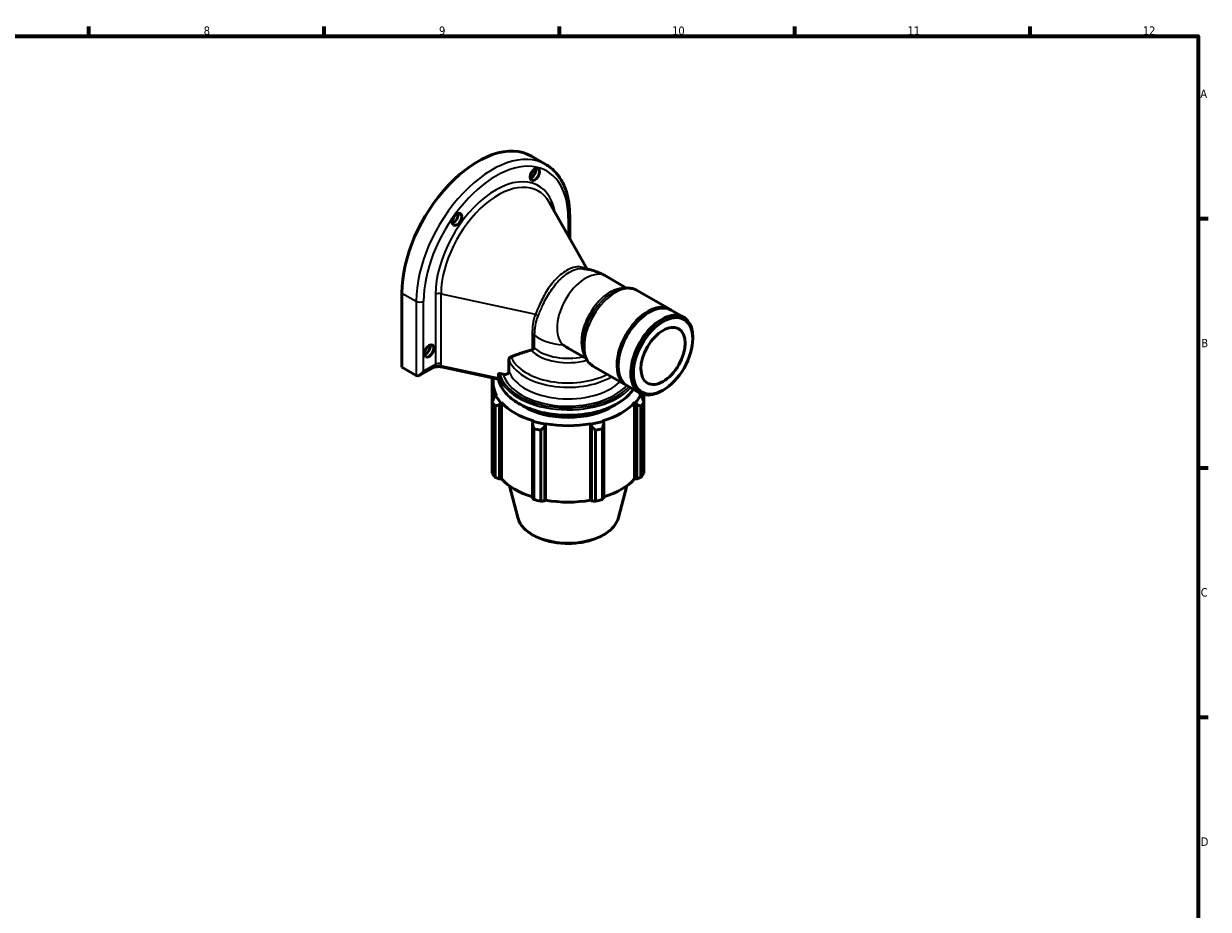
# Model space of a CAD drawing. Header units: millimetres. Extents: x 0 to 908, y 0 to 745.
# Tile 4 of 4: x 471 to 824, y 314 to 578. Entities that reach past the tile are written whole.
import ezdxf

# ---------------------------------------------------------------- set-up
doc = ezdxf.new("R2010")
doc.units = ezdxf.units.MM
for name, color, linetype, lineweight in [('Border (ISO)', 7, 'Continuous', 70), ('Visible (ISO)', 7, 'Continuous', 50), ('Visible Narrow (ISO)', 7, 'Continuous', 35)]:
    doc.layers.add(name, color=color, linetype=linetype, lineweight=lineweight)
doc.styles.add('Note Text (ISO)', font='tahoma.ttf')

# ---------------------------------------------------------------- blocks, each defined once
blk = doc.blocks.new('Borders Default Border')
at = {"layer": 'Border (ISO)'}
for p, q in [((490.58, 574), (490.58, 576.9)), ((560.67, 574), (560.67, 576.9)), ((630.75, 574), (630.75, 576.9)), ((700.83, 574), (700.83, 576.9)), ((770.92, 574), (770.92, 576.9)), ((821, 519.75), (823.9, 519.75)), ((821, 445.5), (823.9, 445.5)), ((821, 371.25), (823.9, 371.25))]:
    blk.add_line(p, q, dxfattribs=at)
at = {"layer": 'Border (ISO)', "flags": 128}
blk.add_lwpolyline([(20, 20), (20, 574), (821, 574), (821, 20), (20, 20)], dxfattribs=at)
at = {"layer": 'Border (ISO)', "color": 232, "true_color": 0xca0064, "char_height": 2.5, "attachment_point": 7, "style": 'Note Text (ISO)'}
for s, insert in [('8', (524.81, 574.34)), ('9', (594.88, 574.35)), ('10', (664.29, 574.35)), ('11', (734.37, 574.4)), ('12', (804.46, 574.4)), ('A', (821.59, 555.62)), ('B', (821.89, 481.37)), ('C', (821.73, 407.08)), ('D', (821.73, 332.88))]:
    blk.add_mtext(s, dxfattribs=dict(at, insert=insert))

msp = doc.modelspace()

# ---------------------------------------------------------------- linework, layer by layer
at = {"layer": 'Visible (ISO)'}
for p, q in [((622.415, 538.272), (626.686, 535.813)), ((639.029, 504.606), (627.659, 524.541)), ((633.801, 513.772), (633.801, 520.477)), ((650.741, 499.008), (644.629, 502.528)), ((583.819, 475.405), (583.819, 497.511)), ((653.893, 498.268), (663.63, 492.661)), ((657.088, 491.593), (657.44, 491.797)), ((663.984, 492.457), (667.713, 490.31)), ((670.427, 483.863), (670.427, 484.318)), ((638.655, 478.019), (633.339, 481.08)), ((615.704, 474.221), (615.704, 477.665)), ((648.254, 476.252), (648.254, 475.845)), ((583.819, 475.405), (588.089, 472.945)), ((589.19, 473.054), (593.237, 475.385)), ((595.516, 475.518), (612.587, 471.816)), ((612.592, 472.133), (612.592, 473.294)), ((613.016, 473.529), (614, 473.315)), ((640.876, 475.665), (650.614, 470.058)), ((610.734, 472.218), (610.734, 464.979)), ((610.996, 470.836), (610.996, 465.618)), ((650.967, 469.854), (654.697, 467.706)), ((611.8, 466.929), (611.342, 466.454)), ((612.029, 466.971), (611.8, 466.929)), ((654.832, 466.929), (654.603, 466.971)), ((655.29, 466.454), (654.832, 466.929)), ((655.636, 467.302), (655.636, 465.618)), ((655.898, 464.979), (655.898, 467.232)), ((661.634, 468.595), (661.241, 468.366)), ((610.734, 443.852), (610.734, 464.979)), ((611.602, 463.772), (611.602, 442.645)), ((612.879, 464.317), (613.305, 464.837)), ((612.879, 442.15), (612.879, 464.317)), ((613.305, 464.837), (613.518, 464.901)), ((613.518, 464.901), (613.518, 442.15)), ((653.114, 464.901), (653.327, 464.837)), ((653.114, 464.901), (653.114, 442.15)), ((653.327, 464.837), (653.753, 464.317)), ((653.753, 464.317), (653.753, 442.15)), ((655.03, 442.645), (655.03, 463.772)), ((655.898, 464.979), (655.898, 443.852)), ((622.899, 459.313), (622.677, 458.675)), ((622.677, 458.675), (622.677, 436.508)), ((623.01, 459.435), (622.899, 459.313)), ((643.733, 459.313), (643.622, 459.435)), ((643.955, 458.675), (643.733, 459.313)), ((643.955, 436.508), (643.955, 458.675)), ((623.094, 436.027), (623.094, 457.154)), ((625.189, 456.655), (625.189, 435.527)), ((626.388, 457.79), (626.532, 458.446)), ((626.388, 435.623), (626.388, 457.79)), ((626.532, 458.446), (626.604, 458.578)), ((626.604, 458.578), (626.604, 435.827)), ((640.028, 458.578), (640.1, 458.446)), ((640.028, 458.578), (640.028, 435.827)), ((640.1, 458.446), (640.244, 457.79)), ((640.244, 457.79), (640.244, 435.623)), ((641.443, 435.527), (641.443, 456.655)), ((643.538, 457.154), (643.538, 436.027)), ((613.518, 442.15), (612.879, 442.15)), ((653.753, 442.15), (653.114, 442.15)), ((618.319, 430.639), (615.832, 440.095)), ((648.313, 430.639), (650.8, 440.095)), ((626.604, 435.827), (626.388, 435.623)), ((640.244, 435.623), (640.028, 435.827))]:
    msp.add_line(p, q, dxfattribs=at)
for centre, major_axis, ratio, start_param, end_param in [((606.446, 510.542), (15.969, 27.731), 0.5780931, 0, 2.3542608), ((622.342, 533.449), (0.998, 1.733), 0.5780931, 3.7077169, 5.7170611), ((599.149, 520.093), (0.998, 1.733), 0.5780931, 3.7077169, 5.7170611), ((657.475, 481.156), (6.508, 11.302), 0.5780931, 0, 3.1415927), ((657.122, 481.359), (6.508, 11.302), 0.5780931, 6.2561248, 9.4518384), ((657.122, 481.359), (-6.259, -10.868), 0.5780931, 3.9289245, 5.4958534), ((661.205, 479.008), (6.508, 11.302), 0.5780931, 5.4958534, 10.2121098), ((590.875, 480.894), (0.998, 1.733), 0.5780931, 3.7077169, 5.7170611), ((633.316, 495.068), (-8.571, 14.827), 0.5769785, 2.2327033, 2.3571613), ((589.193, 474.856), (-1.104, -1.91), 0.5769785, 0.0009669, 1.5717632), ((633.316, 470.836), (-22.32, 0), 0.5758617, 6.1818766, 6.5886179), ((633.316, 470.836), (-22.56, 0), 0.5758617, 0.3054326, 0.4799655), ((633.316, 470.836), (22.56, 0), 0.5758617, 5.8032198, 5.9777527), ((633.316, 470.836), (22.32, 0), 0.5758617, 5.9777527, 6.0278693), ((633.316, 469.659), (-24, 0), 0.5758617, 0.3454353, 0.4399629), ((633.316, 470.836), (22.32, 0), 0.5758617, 3.6215582, 4.2324234), ((633.316, 470.836), (-18, 0), 0.5758617, 0.7263789, 2.4152138), ((633.316, 470.836), (22.32, 0), 0.5758617, 5.1923545, 5.8032198), ((633.316, 469.659), (24, 0), 0.5758617, 5.8432224, 5.93775), ((633.316, 470.836), (-22.56, 0), 0.5758617, 1.0908308, 1.2653637), ((633.316, 470.836), (-22.56, 0), 0.5758617, 1.8762289, 2.0507619), ((633.316, 469.659), (24, 0), 0.5758617, 4.2724261, 4.3669537), ((633.316, 470.836), (22.32, 0), 0.5758617, 4.4069564, 5.0178216), ((633.316, 469.659), (24, 0), 0.5758617, 5.0578243, 5.1523519), ((633.316, 448.531), (-24, 0), 0.5758617, 0.3454353, 0.4399629), ((633.316, 448.085), (-22.32, 0), 0.5758617, 0.4799655, 1.0739634), ((633.316, 448.085), (-22.32, 0), 0.5758617, 2.0676292, 2.6616271), ((633.316, 448.531), (24, 0), 0.5758617, 5.8432224, 5.93775), ((633.316, 448.531), (-24, 0), 0.5758617, 1.1308334, 1.225361), ((633.316, 448.085), (-22.32, 0), 0.5758617, 1.2653637, 1.8762289), ((633.316, 448.531), (-24, 0), 0.5758617, 1.9162316, 2.0107592)]:
    msp.add_ellipse(centre, major_axis=major_axis, ratio=ratio, start_param=start_param, end_param=end_param, dxfattribs=at)
for centre, major_axis in [((623.417, 532.83), (-0.998, -1.733)), ((600.223, 519.474), (-0.998, -1.733)), ((661.6, 478.78), (-6.229, -10.817)), ((661.6, 478.78), (-4.649, -8.073)), ((591.95, 480.275), (-0.998, -1.733))]:
    msp.add_ellipse(centre, major_axis=major_axis, ratio=0.5780931, dxfattribs=at)
for points, knots in [([(633.801, 520.477), (633.801, 521.854), (633.707, 523.186), (633.328, 525.727), (633.043, 526.938), (632.279, 529.209), (631.8, 530.27), (630.651, 532.208), (629.98, 533.087), (628.459, 534.623), (627.609, 535.281), (626.686, 535.813)], [1.57079633, 1.57079633, 1.57079633, 1.57079633, 1.7282627, 1.7282627, 1.88572908, 1.88572908, 2.04319545, 2.04319545, 2.20066182, 2.20066182, 2.3581282, 2.3581282, 2.3581282, 2.3581282]), ([(644.629, 502.528), (644.251, 502.746), (643.858, 502.955), (643.041, 503.35), (642.617, 503.537), (641.734, 503.883), (641.274, 504.043), (640.318, 504.327), (639.821, 504.451), (638.788, 504.656), (638.252, 504.736), (637.697, 504.789)], [3.14159265, 3.14159265, 3.14159265, 3.14159265, 3.22051702, 3.22051702, 3.29944139, 3.29944139, 3.37836576, 3.37836576, 3.45729013, 3.45729013, 3.5362145, 3.5362145, 3.5362145, 3.5362145]), ([(653.893, 498.268), (653.459, 498.518), (652.991, 498.706), (652.018, 498.954), (651.513, 499.013), (650.493, 499.013), (649.978, 498.954), (648.949, 498.731), (648.436, 498.568), (647.419, 498.148), (646.915, 497.892), (646.419, 497.595)], [2.3581282, 2.3581282, 2.3581282, 2.3581282, 2.51886048, 2.51886048, 2.67959276, 2.67959276, 2.84032504, 2.84032504, 3.00105732, 3.00105732, 3.1617896, 3.1617896, 3.1617896, 3.1617896]), ([(622.264, 480.495), (622.362, 480.52), (622.455, 480.552), (622.569, 480.601), (622.6, 480.615), (622.631, 480.632)], [0.418761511, 0.418761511, 0.418761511, 0.418761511, 0.451693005, 0.451693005, 0.464025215, 0.464025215, 0.464025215, 0.464025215]), ([(622.631, 480.632), (622.784, 480.711), (622.921, 480.787), (623.165, 480.932), (623.272, 481.001), (623.361, 481.062), (623.362, 481.063), (623.363, 481.064)], [0, 0, 0, 0, 0.06409456, 0.06409456, 0.13123319, 0.13123319, 0.13199294, 0.13199294, 0.13199294, 0.13199294]), ([(637.707, 482.467), (637.699, 481.889), (637.731, 481.325), (637.878, 480.234), (637.995, 479.708), (638.318, 478.707), (638.526, 478.231), (639.038, 477.349), (639.342, 476.942), (640.045, 476.225), (640.443, 475.914), (640.876, 475.665)], [4.69605945, 4.69605945, 4.69605945, 4.69605945, 4.85679173, 4.85679173, 5.01752401, 5.01752401, 5.17825629, 5.17825629, 5.33898857, 5.33898857, 5.49972085, 5.49972085, 5.49972085, 5.49972085]), ([(615.704, 477.665), (615.704, 477.813), (615.749, 477.977), (615.896, 478.228), (616.031, 478.353), (616.217, 478.459), (616.27, 478.485), (616.327, 478.507)], [0, 0, 0, 0, 0.05440004, 0.05440004, 0.11388369, 0.11388369, 0.13454989, 0.13454989, 0.13454989, 0.13454989]), ([(593.157, 475.339), (593.286, 475.377), (593.416, 475.412), (593.711, 475.483), (593.876, 475.517), (594.209, 475.568), (594.378, 475.585), (594.714, 475.6), (594.881, 475.598), (595.209, 475.573), (595.368, 475.55), (595.516, 475.518)], [0.13588174, 0.13588174, 0.13588174, 0.13588174, 0.18287172, 0.18287172, 0.24216853, 0.24216853, 0.30146533, 0.30146533, 0.36076214, 0.36076214, 0.42005894, 0.42005894, 0.42005894, 0.42005894]), ([(612.592, 473.294), (612.592, 473.332), (612.603, 473.376), (612.64, 473.441), (612.674, 473.473), (612.746, 473.516), (612.798, 473.533), (612.897, 473.544), (612.961, 473.541), (613.016, 473.529)], [0, 0, 0, 0, 0.014231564, 0.014231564, 0.02938768, 0.02938768, 0.045749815, 0.045749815, 0.063217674, 0.063217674, 0.063217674, 0.063217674]), ([(614, 473.315), (614.218, 473.268), (614.475, 473.253), (614.872, 473.297), (615.084, 473.361), (615.375, 473.528), (615.51, 473.655), (615.659, 473.907), (615.704, 474.072), (615.704, 474.221)], [0.24738133, 0.24738133, 0.24738133, 0.24738133, 0.31731213, 0.31731213, 0.38315886, 0.38315886, 0.44307483, 0.44307483, 0.49788215, 0.49788215, 0.49788215, 0.49788215]), ([(612.592, 472.133), (612.592, 472.053), (612.589, 471.981), (612.582, 471.913), (612.581, 471.898), (612.579, 471.886)], [0, 0, 0, 0, 0.029276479, 0.029276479, 0.038467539, 0.038467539, 0.038467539, 0.038467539]), ([(652.757, 468.823), (652.101, 467.844), (651.232, 466.921), (648.86, 465.025), (647.249, 464.1), (643.611, 462.592), (641.583, 462.011), (637.321, 461.25), (635.087, 461.07), (630.635, 461.126), (628.418, 461.363), (624.221, 462.23), (622.241, 462.86), (618.716, 464.459), (617.172, 465.427), (614.685, 467.61), (613.741, 468.826), (612.889, 470.682), (612.697, 471.267), (612.579, 471.858)], [5.8658029, 5.8658029, 5.8658029, 5.8658029, 6.1221532, 6.1221532, 6.4448382, 6.4448382, 6.7679981, 6.7679981, 7.0906016, 7.0906016, 7.4129949, 7.4129949, 7.7356621, 7.7356621, 8.0588829, 8.0588829, 8.3811772, 8.3811772, 8.5244718, 8.5244718, 8.5244718, 8.5244718]), ([(648.313, 430.639), (648.067, 429.702), (647.588, 428.809), (646.197, 427.11), (645.247, 426.316), (642.967, 424.933), (641.624, 424.352), (638.708, 423.476), (637.138, 423.182), (633.928, 422.902), (632.29, 422.915), (629.102, 423.246), (627.551, 423.563), (624.683, 424.481), (623.366, 425.082), (621.103, 426.528), (620.156, 427.374), (618.922, 429.043), (618.533, 429.825), (618.319, 430.639)], [5.6480723, 5.6480723, 5.6480723, 5.6480723, 5.938321, 5.938321, 6.2569495, 6.2569495, 6.5879452, 6.5879452, 6.9181858, 6.9181858, 7.246878, 7.246878, 7.575645, 7.575645, 7.9060474, 7.9060474, 8.2368007, 8.2368007, 8.4890947, 8.4890947, 8.4890947, 8.4890947])]:
    msp.add_open_spline(points, degree=3, knots=knots, dxfattribs=at)
for points, weights in [([(616.327, 478.507), (619.766, 479.857), (622.264, 480.495)], [1.00468209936, 1.02965309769, 1.00840450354]), ([(611.342, 466.454), (611.044, 465.739), (610.734, 464.979)], [1.00684318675, 1.01312379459, 1.01861138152]), ([(655.898, 464.979), (655.588, 465.739), (655.29, 466.454)], [1.01861138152, 1.01312379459, 1.00684318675]), ([(611.602, 463.772), (612.253, 464.058), (612.879, 464.317)], [1.01861138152, 1.01312379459, 1.00684318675]), ([(653.753, 464.317), (654.379, 464.058), (655.03, 463.772)], [1.00684318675, 1.01312379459, 1.01861138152]), ([(622.677, 458.675), (622.882, 457.938), (623.094, 457.154)], [1.00684318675, 1.01312379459, 1.01861138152]), ([(643.538, 457.154), (643.75, 457.938), (643.955, 458.675)], [1.01861138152, 1.01312379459, 1.00684318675]), ([(625.189, 456.655), (625.801, 457.241), (626.388, 457.79)], [1.01861138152, 1.01312379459, 1.00684318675]), ([(640.244, 457.79), (640.831, 457.241), (641.443, 456.655)], [1.00684318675, 1.01312379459, 1.01861138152]), ([(611.602, 442.645), (612.253, 442.39), (612.879, 442.15)], [1, 1.00257150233, 1.00432908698]), ([(653.753, 442.15), (654.379, 442.39), (655.03, 442.645)], [1.00432908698, 1.00257150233, 1]), ([(622.677, 436.508), (622.882, 436.27), (623.094, 436.027)], [1.00432908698, 1.00257150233, 1]), ([(625.189, 435.527), (625.801, 435.573), (626.388, 435.623)], [1, 1.00257150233, 1.00432908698]), ([(640.244, 435.623), (640.831, 435.573), (641.443, 435.527)], [1.00432908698, 1.00257150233, 1]), ([(643.538, 436.027), (643.75, 436.27), (643.955, 436.508)], [1, 1.00257150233, 1.00432908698])]:
    msp.add_rational_spline(points, weights, degree=2, dxfattribs=at)
at = {"layer": 'Visible Narrow (ISO)'}
for p, q in [((633.344, 519.842), (633.344, 514.573)), ((583.819, 497.511), (588.089, 495.052)), ((588.089, 495.052), (588.089, 472.945)), ((590.296, 474.221), (590.296, 495.052)), ((593.855, 497.102), (593.855, 476.271)), ((595.508, 476.476), (595.508, 497.307)), ((595.508, 497.307), (623.618, 491.21)), ((622.631, 485.331), (622.631, 480.632)), ((623.363, 481.064), (623.363, 485.002)), ((593.855, 476.271), (590.296, 474.221)), ((612.592, 472.133), (595.406, 475.86))]:
    msp.add_line(p, q, dxfattribs=at)
for centre, major_axis, ratio, start_param, end_param in [((610.717, 508.082), (15.969, 27.731), 0.5780931, 0, 2.3542608), ((611.82, 507.447), (15.191, 26.379), 0.5780931, 5.4958534, 8.6374461), ((611.82, 507.447), (12.678, 22.017), 0.5780931, 5.6742531, 8.6374461), ((612.468, 507.074), (11.969, 20.785), 0.5780931, 5.9566187, 8.6374461), ((632.241, 520.477), (1.56, 0), 0.5758617, 5.4977871, 6.2831853), ((638.586, 492.034), (-6.043, -10.494), 0.5780931, 3.1415927, 6.1587273), ((594.958, 496.466), (-1.56, 0), 0.5758617, 4.3521667, 5.4977871), ((645.812, 487.872), (6.043, 10.494), 0.5780931, 0.284951, 2.8566417), ((647.385, 486.967), (-6.508, -11.302), 0.5780931, 3.1415927, 6.2831853), ((646.598, 487.419), (-6.276, -10.898), 0.5780931, 3.9452541, 5.4795239), ((589.193, 495.687), (1.56, 0), 0.5758617, 3.9269908, 5.4977871), ((623.068, 490.369), (-1.448, 0.582), 0.6365499, 3.8948962, 4.5859171), ((622.081, 484.491), (-1.56, 0), 0.5758617, 3.7477361, 4.3521667), ((633.316, 488.975), (-12.11, 0), 0.5758617, 0.6061434, 1.448272), ((633.316, 484.06), (12.667, 0), 0.5758617, 3.6521164, 5.1728026), ((633.316, 485.037), (-12.11, 0), 0.5758617, 0.6061434, 1.9448978), ((591.753, 476.331), (2.101, -0.095), 0.6059539, 5.5231861, 6.310518), ((594.958, 475.635), (-1.56, 0), 0.5758617, 4.3521667, 5.4977871), ((592.303, 477.171), (3.013, -1.523), 0.71722, 0.0950407, 0.347721), ((633.316, 479.807), (-18, 0), 0.5758617, 0.2081141, 2.3706537), ((633.316, 480.784), (-17.443, 0), 0.5758617, 0.2286526, 2.3023121), ((595.681, 476.281), (-0.165, -0.762), 0.2881708, 5.3576068, 6.2831853), ((633.316, 474.76), (-20.88, 0), 0.5758617, 0.1222741, 2.6705784), ((633.316, 475.087), (-20.48, 0), 0.5758617, 0.132532, 2.6563443), ((633.316, 475.087), (-19.56, 0), 0.5758617, 0.1579628, 2.6711505), ((633.316, 476.363), (-18, 0), 0.5758617, 0.2081141, 2.6082517), ((633.316, 473.289), (20.88, 0), 0.5758617, 3.2585312, 5.904695), ((633.316, 431.947), (15.168, 0), 0.5758617, 3.2918778, 6.1329002)]:
    msp.add_ellipse(centre, major_axis=major_axis, ratio=ratio, start_param=start_param, end_param=end_param, dxfattribs=at)
for points, knots in [([(638.653, 504.666), (638.362, 504.877), (638.033, 505.043), (636.601, 505.485), (635.251, 505.338), (632.589, 504.158), (631.296, 503.243), (628.989, 500.991), (627.963, 499.701), (626.236, 497.006), (625.529, 495.61), (624.45, 493.183), (624.039, 492.133), (623.618, 491.21)], [-3.0482582, -3.0482582, -3.0482582, -3.0482582, -2.8168545, -2.8168545, -2.1269946, -2.1269946, -1.5229461, -1.5229461, -0.9702356, -0.9702356, -0.4388537, -0.4388537, 0, 0, 0, 0]), ([(624.377, 490.575), (624.794, 491.538), (625.217, 492.608), (626.317, 495.064), (627.037, 496.466), (628.783, 499.172), (629.816, 500.466), (632.135, 502.724), (633.432, 503.641), (635.756, 504.672), (636.795, 504.87), (637.697, 504.787)], [0, 0, 0, 0, 0.4388537, 0.4388537, 0.9702356, 0.9702356, 1.5229461, 1.5229461, 2.1269946, 2.1269946, 2.6528763, 2.6528763, 2.6528763, 2.6528763]), ([(623.618, 491.21), (623.237, 490.262), (622.985, 489.252), (622.692, 487.272), (622.631, 486.308), (622.631, 485.331)], [-0.75571603, -0.75571603, -0.75571603, -0.75571603, -0.35840868, -0.35840868, 0, 0, 0, 0]), ([(623.363, 485.002), (623.363, 485.952), (623.431, 486.881), (623.739, 488.761), (624, 489.703), (624.377, 490.575)], [0, 0, 0, 0, 0.35840868, 0.35840868, 0.75571603, 0.75571603, 0.75571603, 0.75571603]), ([(595.406, 475.86), (595.243, 475.878), (595.066, 475.878), (594.593, 475.826), (594.288, 475.741), (593.71, 475.535), (593.446, 475.433), (593.162, 475.342)], [-0.42005894, -0.42005894, -0.42005894, -0.42005894, -0.34421943, -0.34421943, -0.22287622, -0.22287622, -0.1345479, -0.1345479, -0.1345479, -0.1345479])]:
    msp.add_open_spline(points, degree=3, knots=knots, dxfattribs=at)

# ---------------------------------------------------------------- block references
msp.add_blockref('Borders Default Border', (0, 0))

doc.saveas('drawing.dxf')
